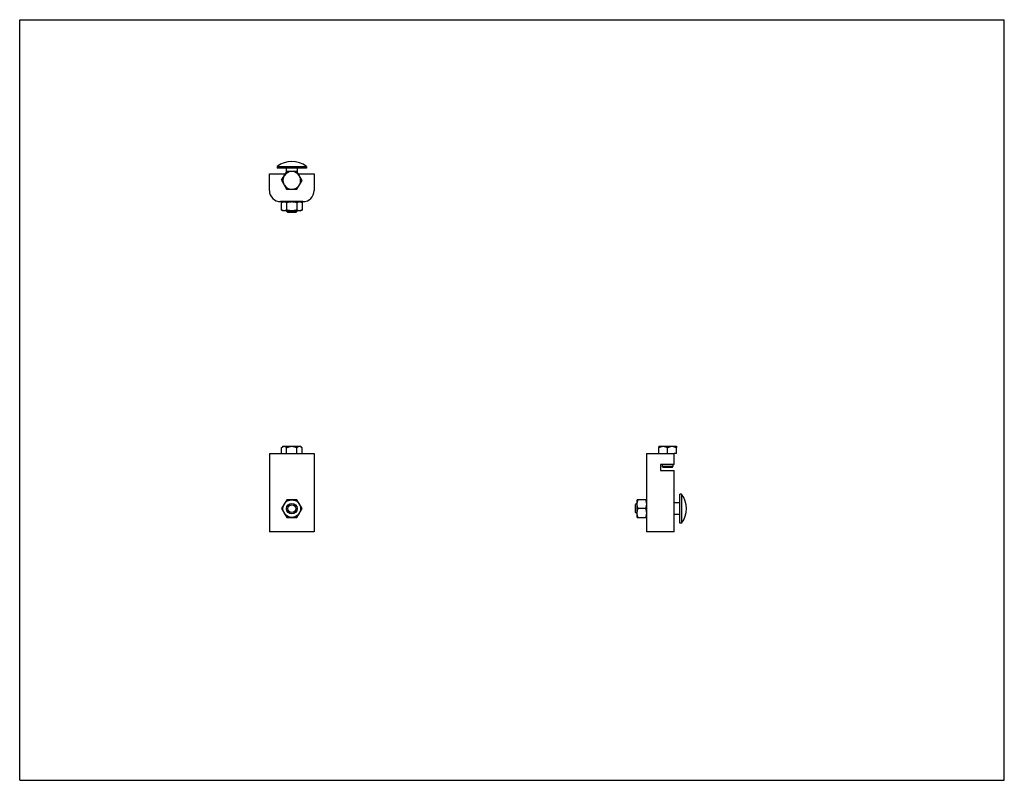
# Model space of a CAD drawing. Header units: inches. Extents: x 0 to 22, y 0 to 17.
import ezdxf

# ---------------------------------------------------------------- set-up
doc = ezdxf.new("R2010")
doc.units = ezdxf.units.IN
doc.header["$LTSCALE"] = 1.21
doc.header["$MEASUREMENT"] = 0
doc.layers.get('0').update_dxf_attribs({"linetype": 'CONTINUOUS'})
for name, color, linetype in [('531100_531100_BL0', 7, 'CONTINUOUS'), ('900625MSS_BL3', 7, 'CONTINUOUS'), ('9606XXM_960608MSS_BL1', 7, 'CONTINUOUS'), ('990601MSS_BL2', 7, 'CONTINUOUS')]:
    doc.layers.add(name, color=color, linetype=linetype)

# ---------------------------------------------------------------- blocks, each defined once
blk = doc.blocks.new('531100_531100_BL0', base_point=(10.104, 9.558))
at = {"layer": '531100_531100_BL0', "color": 7, "linetype": 'CONTINUOUS'}
for p, q in [((5.58, 13.183), (5.58, 13.558)), ((5.58, 13.558), (5.94, 13.558)), ((6.221, 13.558), (6.58, 13.558)), ((6.58, 13.558), (6.58, 13.183)), ((6.33, 12.933), (5.83, 12.933)), ((5.58, 7.307), (5.58, 5.557)), ((5.58, 7.307), (6.58, 7.307)), ((6.58, 7.307), (6.58, 5.557)), ((14.002, 7.307), (14.002, 5.557)), ((14.002, 7.307), (14.627, 7.307)), ((14.627, 7.057), (14.627, 7.307)), ((14.315, 7.057), (14.315, 6.922)), ((14.627, 7.057), (14.315, 7.057)), ((14.315, 6.922), (14.627, 6.922)), ((14.627, 5.557), (14.627, 6.922)), ((6.58, 5.557), (5.58, 5.557)), ((14.627, 5.557), (14.002, 5.557))]:
    blk.add_line(p, q, dxfattribs=at)
for centre, start, end in [((5.83, 13.183), 180, 270), ((6.33, 13.183), 270, 360)]:
    blk.add_arc(centre, 0.25, start, end, dxfattribs=at)
blk = doc.blocks.new('9606XXM_960608MSS_BL1', base_point=(10.264, 10.299))
at = {"layer": '9606XXM_960608MSS_BL1', "color": 7, "linetype": 'CONTINUOUS'}
for p, q in [((5.853, 13.41), (5.968, 13.606)), ((6.195, 13.604), (5.968, 13.606)), ((6.308, 13.406), (6.195, 13.604)), ((5.853, 13.41), (5.965, 13.212)), ((5.965, 13.212), (6.192, 13.21)), ((6.192, 13.21), (6.308, 13.406)), ((5.853, 7.435), (5.854, 7.436)), ((5.853, 7.307), (5.853, 7.435)), ((5.883, 7.465), (5.854, 7.436)), ((5.883, 7.465), (6.278, 7.465)), ((5.965, 7.307), (5.965, 7.435)), ((6.192, 7.307), (6.192, 7.435)), ((6.278, 7.465), (6.307, 7.436)), ((6.308, 7.307), (6.308, 7.435)), ((14.28, 7.465), (14.674, 7.465)), ((14.28, 7.307), (14.28, 7.435)), ((14.476, 7.307), (14.476, 7.435)), ((14.675, 7.307), (14.627, 7.307)), ((14.673, 7.307), (14.673, 7.435)), ((14.675, 7.307), (14.675, 7.435)), ((14.359, 7.057), (14.359, 7.012)), ((14.595, 7.057), (14.595, 7.012)), ((14.379, 6.992), (14.359, 7.012)), ((14.595, 7.012), (14.359, 7.012)), ((14.576, 6.992), (14.379, 6.992)), ((14.576, 6.992), (14.595, 7.012))]:
    blk.add_line(p, q, dxfattribs=at)
for start, end in [(153.4511, 205.6857), (93.4511, 145.6857), (33.4511, 85.6857), (333.4511, 25.6857), (213.4511, 265.6857), (273.4511, 325.6857)]:
    blk.add_arc((6.08, 13.408), 0.197, start, end, dxfattribs=at)
for points, knots in [([(5.854, 7.436), (5.856, 7.438), (5.86, 7.441), (5.865, 7.446), (5.871, 7.451), (5.877, 7.455), (5.882, 7.458), (5.887, 7.46), (5.89, 7.462), (5.893, 7.463), (5.897, 7.464), (5.9, 7.465), (5.902, 7.465)], [0, 0, 0, 0, 0.138624, 0.273584, 0.404567, 0.531375, 0.653972, 0.713759, 0.772586, 0.830523, 0.887668, 1, 1, 1, 1]), ([(5.916, 7.465), (5.918, 7.465), (5.921, 7.464), (5.925, 7.463), (5.93, 7.461), (5.935, 7.459), (5.941, 7.455), (5.947, 7.451), (5.953, 7.446), (5.959, 7.441), (5.963, 7.437), (5.965, 7.435)], [0, 0, 0, 0, 0.11208, 0.169123, 0.226975, 0.345445, 0.468053, 0.594959, 0.726082, 0.861201, 1, 1, 1, 1]), ([(5.965, 7.435), (5.973, 7.439), (5.985, 7.444), (6.001, 7.451), (6.014, 7.455), (6.026, 7.459), (6.037, 7.461), (6.046, 7.463), (6.054, 7.464), (6.061, 7.465), (6.065, 7.465)], [0, 0, 0, 0, 0.249956, 0.374956, 0.499959, 0.624963, 0.749969, 0.812481, 0.875, 1, 1, 1, 1]), ([(6.092, 7.465), (6.096, 7.465), (6.103, 7.464), (6.112, 7.463), (6.12, 7.461), (6.131, 7.459), (6.144, 7.455), (6.156, 7.451), (6.173, 7.444), (6.185, 7.439), (6.192, 7.435)], [0, 0, 0, 0, 0.125, 0.18752, 0.250033, 0.375038, 0.500041, 0.625045, 0.750045, 1, 1, 1, 1]), ([(6.192, 7.435), (6.194, 7.437), (6.198, 7.441), (6.204, 7.446), (6.21, 7.45), (6.214, 7.453), (6.218, 7.456), (6.223, 7.459), (6.23, 7.462), (6.236, 7.464), (6.241, 7.465), (6.243, 7.465)], [0, 0, 0, 0, 0.138084, 0.272667, 0.403457, 0.467372, 0.530278, 0.653006, 0.771809, 0.887205, 1, 1, 1, 1]), ([(6.257, 7.465), (6.259, 7.465), (6.262, 7.464), (6.267, 7.463), (6.27, 7.461), (6.273, 7.46), (6.278, 7.458), (6.283, 7.455), (6.289, 7.451), (6.296, 7.446), (6.302, 7.441), (6.306, 7.437), (6.308, 7.435)], [0, 0, 0, 0, 0.112782, 0.170118, 0.228221, 0.287185, 0.347077, 0.469776, 0.596536, 0.727316, 0.861911, 1, 1, 1, 1]), ([(14.28, 7.465), (14.28, 7.465), (14.28, 7.464), (14.28, 7.464), (14.28, 7.463), (14.28, 7.461), (14.28, 7.46), (14.28, 7.458), (14.28, 7.455), (14.28, 7.45), (14.28, 7.446), (14.28, 7.44), (14.28, 7.437), (14.28, 7.435)], [0, 0, 0, 0, 0.018508, 0.044083, 0.07653, 0.115637, 0.161141, 0.212768, 0.333236, 0.474547, 0.634261, 0.810107, 1, 1, 1, 1]), ([(14.28, 7.435), (14.286, 7.439), (14.297, 7.444), (14.311, 7.451), (14.321, 7.455), (14.331, 7.458), (14.338, 7.46), (14.345, 7.462), (14.355, 7.464), (14.362, 7.465), (14.366, 7.465)], [0, 0, 0, 0, 0.253314, 0.37914, 0.504374, 0.629012, 0.691127, 0.753113, 0.87674, 1, 1, 1, 1]), ([(14.389, 7.465), (14.393, 7.465), (14.398, 7.464), (14.406, 7.463), (14.413, 7.461), (14.423, 7.459), (14.434, 7.455), (14.444, 7.451), (14.455, 7.446), (14.465, 7.441), (14.472, 7.437), (14.476, 7.435)], [0, 0, 0, 0, 0.123253, 0.185023, 0.246892, 0.370975, 0.495605, 0.620826, 0.746646, 0.873052, 1, 1, 1, 1]), ([(14.476, 7.435), (14.479, 7.437), (14.486, 7.441), (14.496, 7.446), (14.507, 7.451), (14.518, 7.455), (14.529, 7.459), (14.538, 7.461), (14.546, 7.463), (14.553, 7.464), (14.559, 7.465), (14.563, 7.465)], [0, 0, 0, 0, 0.12682, 0.253134, 0.3789, 0.504106, 0.628761, 0.752903, 0.814814, 0.876633, 1, 1, 1, 1]), ([(14.586, 7.465), (14.59, 7.465), (14.596, 7.464), (14.603, 7.463), (14.611, 7.461), (14.62, 7.459), (14.631, 7.455), (14.642, 7.451), (14.656, 7.444), (14.666, 7.439), (14.673, 7.435)], [0, 0, 0, 0, 0.123374, 0.185197, 0.24711, 0.371256, 0.495917, 0.621133, 0.746905, 1, 1, 1, 1]), ([(14.673, 7.435), (14.673, 7.437), (14.673, 7.44), (14.673, 7.446), (14.673, 7.45), (14.674, 7.455), (14.674, 7.458), (14.674, 7.46), (14.674, 7.461), (14.674, 7.463), (14.674, 7.464), (14.674, 7.464), (14.674, 7.465), (14.674, 7.465)], [0, 0, 0, 0, 0.189942, 0.365854, 0.525563, 0.666777, 0.787168, 0.838819, 0.88437, 0.923512, 0.955957, 0.981508, 1, 1, 1, 1]), ([(14.674, 7.465), (14.674, 7.465), (14.674, 7.464), (14.674, 7.464), (14.674, 7.463), (14.674, 7.461), (14.674, 7.46), (14.674, 7.458), (14.675, 7.455), (14.675, 7.45), (14.675, 7.446), (14.675, 7.44), (14.675, 7.437), (14.675, 7.435)], [0, 0, 0, 0, 0.018508, 0.044083, 0.07653, 0.115637, 0.161141, 0.212768, 0.333236, 0.474547, 0.634261, 0.810107, 1, 1, 1, 1])]:
    blk.add_open_spline(points, degree=3, knots=knots, dxfattribs=at)
blk = doc.blocks.new('990601MSS_BL2', base_point=(9.928, 9.404))
at = {"layer": '990601MSS_BL2', "color": 7, "linetype": 'CONTINUOUS'}
for p, q in [((5.883, 12.933), (5.853, 12.915)), ((5.853, 12.746), (5.853, 12.915)), ((5.967, 12.746), (5.967, 12.915)), ((6.194, 12.915), (6.194, 12.746)), ((6.277, 12.933), (6.308, 12.915)), ((6.308, 12.915), (6.308, 12.746)), ((5.883, 12.728), (5.853, 12.746)), ((6.277, 12.728), (5.883, 12.728)), ((6.277, 12.728), (6.308, 12.746)), ((5.967, 6.269), (5.853, 6.072)), ((6.194, 6.269), (5.967, 6.269)), ((6.308, 6.072), (6.194, 6.269)), ((13.798, 5.876), (13.798, 6.269)), ((14.002, 6.269), (13.798, 6.269)), ((5.853, 6.072), (5.967, 5.876)), ((6.194, 5.876), (6.308, 6.072)), ((13.985, 6.072), (13.815, 6.072)), ((5.967, 5.876), (6.194, 5.876)), ((13.798, 5.876), (14.002, 5.876))]:
    blk.add_line(p, q, dxfattribs=at)
blk.add_circle((6.08, 6.072), 0.197, dxfattribs=at)
for points, knots in [([(5.853, 12.915), (5.855, 12.917), (5.86, 12.919), (5.867, 12.923), (5.874, 12.926), (5.881, 12.928), (5.888, 12.93), (5.894, 12.931), (5.899, 12.932), (5.904, 12.933), (5.907, 12.933), (5.91, 12.933)], [0, 0, 0, 0, 0.131867, 0.261549, 0.389023, 0.514356, 0.637739, 0.759488, 0.819898, 0.880077, 1, 1, 1, 1]), ([(5.91, 12.933), (5.912, 12.933), (5.916, 12.933), (5.921, 12.932), (5.925, 12.931), (5.931, 12.93), (5.939, 12.928), (5.946, 12.926), (5.953, 12.923), (5.96, 12.919), (5.964, 12.917), (5.967, 12.915)], [0, 0, 0, 0, 0.119923, 0.180102, 0.240512, 0.362261, 0.485644, 0.610977, 0.738451, 0.868133, 1, 1, 1, 1]), ([(5.967, 12.915), (5.971, 12.917), (5.98, 12.919), (5.994, 12.923), (6.009, 12.926), (6.023, 12.928), (6.037, 12.93), (6.049, 12.931), (6.059, 12.932), (6.068, 12.933), (6.075, 12.933), (6.08, 12.933)], [0, 0, 0, 0, 0.124994, 0.249992, 0.374989, 0.499988, 0.624987, 0.749988, 0.812493, 0.875002, 1, 1, 1, 1]), ([(6.08, 12.933), (6.085, 12.933), (6.092, 12.933), (6.102, 12.932), (6.111, 12.931), (6.123, 12.93), (6.138, 12.928), (6.152, 12.926), (6.166, 12.923), (6.18, 12.919), (6.189, 12.917), (6.194, 12.915)], [0, 0, 0, 0, 0.124998, 0.187507, 0.250012, 0.375013, 0.500012, 0.625011, 0.750008, 0.875006, 1, 1, 1, 1]), ([(6.194, 12.915), (6.196, 12.917), (6.201, 12.919), (6.208, 12.923), (6.215, 12.926), (6.222, 12.928), (6.229, 12.93), (6.235, 12.931), (6.24, 12.932), (6.245, 12.933), (6.248, 12.933), (6.251, 12.933)], [0, 0, 0, 0, 0.131867, 0.261549, 0.389023, 0.514356, 0.637739, 0.759488, 0.819898, 0.880077, 1, 1, 1, 1]), ([(6.251, 12.933), (6.253, 12.933), (6.257, 12.933), (6.262, 12.932), (6.266, 12.931), (6.272, 12.93), (6.279, 12.928), (6.287, 12.926), (6.294, 12.923), (6.301, 12.919), (6.305, 12.917), (6.308, 12.915)], [0, 0, 0, 0, 0.119923, 0.180102, 0.240512, 0.362261, 0.485644, 0.610977, 0.738451, 0.868133, 1, 1, 1, 1]), ([(5.91, 12.728), (5.907, 12.728), (5.904, 12.728), (5.899, 12.729), (5.894, 12.729), (5.888, 12.731), (5.881, 12.733), (5.874, 12.735), (5.867, 12.738), (5.86, 12.742), (5.855, 12.744), (5.853, 12.746)], [0, 0, 0, 0, 0.119923, 0.180102, 0.240512, 0.362261, 0.485644, 0.610977, 0.738451, 0.868133, 1, 1, 1, 1]), ([(5.967, 12.746), (5.964, 12.744), (5.96, 12.742), (5.953, 12.738), (5.946, 12.735), (5.939, 12.733), (5.931, 12.731), (5.925, 12.729), (5.921, 12.729), (5.916, 12.728), (5.912, 12.728), (5.91, 12.728)], [0, 0, 0, 0, 0.131867, 0.261549, 0.389023, 0.514356, 0.637739, 0.759488, 0.819898, 0.880077, 1, 1, 1, 1]), ([(6.08, 12.728), (6.075, 12.728), (6.068, 12.728), (6.059, 12.729), (6.049, 12.729), (6.037, 12.731), (6.023, 12.733), (6.009, 12.735), (5.994, 12.738), (5.98, 12.742), (5.971, 12.744), (5.967, 12.746)], [0, 0, 0, 0, 0.124998, 0.187507, 0.250012, 0.375013, 0.500012, 0.625011, 0.750008, 0.875006, 1, 1, 1, 1]), ([(6.194, 12.746), (6.189, 12.744), (6.18, 12.742), (6.166, 12.738), (6.152, 12.735), (6.138, 12.733), (6.123, 12.731), (6.111, 12.729), (6.102, 12.729), (6.092, 12.728), (6.085, 12.728), (6.08, 12.728)], [0, 0, 0, 0, 0.124994, 0.249992, 0.374989, 0.499988, 0.624987, 0.749988, 0.812493, 0.875002, 1, 1, 1, 1]), ([(6.251, 12.728), (6.248, 12.728), (6.245, 12.728), (6.24, 12.729), (6.235, 12.729), (6.229, 12.731), (6.222, 12.733), (6.215, 12.735), (6.208, 12.738), (6.201, 12.742), (6.196, 12.744), (6.194, 12.746)], [0, 0, 0, 0, 0.119923, 0.180102, 0.240512, 0.362261, 0.485644, 0.610977, 0.738451, 0.868133, 1, 1, 1, 1]), ([(6.308, 12.746), (6.305, 12.744), (6.301, 12.742), (6.294, 12.738), (6.287, 12.735), (6.279, 12.733), (6.272, 12.731), (6.266, 12.729), (6.262, 12.729), (6.257, 12.728), (6.253, 12.728), (6.251, 12.728)], [0, 0, 0, 0, 0.131867, 0.261549, 0.389023, 0.514356, 0.637739, 0.759488, 0.819898, 0.880077, 1, 1, 1, 1]), ([(13.798, 6.171), (13.798, 6.175), (13.798, 6.181), (13.798, 6.19), (13.799, 6.198), (13.8, 6.208), (13.802, 6.221), (13.805, 6.233), (13.808, 6.245), (13.811, 6.257), (13.814, 6.265), (13.815, 6.269)], [0, 0, 0, 0, 0.124394, 0.186625, 0.24888, 0.373489, 0.498288, 0.623321, 0.74861, 0.874171, 1, 1, 1, 1]), ([(13.815, 6.072), (13.814, 6.076), (13.811, 6.084), (13.808, 6.097), (13.805, 6.109), (13.802, 6.121), (13.8, 6.133), (13.799, 6.144), (13.798, 6.152), (13.798, 6.16), (13.798, 6.167), (13.798, 6.171)], [0, 0, 0, 0, 0.125829, 0.25139, 0.376679, 0.501712, 0.626511, 0.75112, 0.813375, 0.875606, 1, 1, 1, 1]), ([(13.985, 6.269), (13.986, 6.265), (13.989, 6.257), (13.992, 6.245), (13.995, 6.233), (13.998, 6.221), (14, 6.208), (14.001, 6.198), (14.002, 6.19), (14.002, 6.181), (14.002, 6.175), (14.002, 6.171)], [0, 0, 0, 0, 0.125829, 0.25139, 0.376679, 0.501712, 0.626511, 0.75112, 0.813375, 0.875606, 1, 1, 1, 1]), ([(14.002, 6.171), (14.002, 6.167), (14.002, 6.16), (14.002, 6.152), (14.001, 6.144), (14, 6.133), (13.998, 6.121), (13.995, 6.109), (13.992, 6.097), (13.989, 6.084), (13.986, 6.076), (13.985, 6.072)], [0, 0, 0, 0, 0.124394, 0.186625, 0.24888, 0.373489, 0.498288, 0.623321, 0.74861, 0.874171, 1, 1, 1, 1]), ([(13.798, 5.974), (13.798, 5.978), (13.798, 5.984), (13.798, 5.993), (13.799, 6.001), (13.8, 6.011), (13.802, 6.024), (13.805, 6.036), (13.808, 6.048), (13.811, 6.06), (13.814, 6.068), (13.815, 6.072)], [0, 0, 0, 0, 0.124394, 0.186625, 0.24888, 0.373489, 0.498288, 0.623321, 0.74861, 0.874171, 1, 1, 1, 1]), ([(13.815, 5.876), (13.814, 5.88), (13.811, 5.888), (13.808, 5.9), (13.805, 5.912), (13.802, 5.924), (13.8, 5.937), (13.799, 5.947), (13.798, 5.955), (13.798, 5.964), (13.798, 5.97), (13.798, 5.974)], [0, 0, 0, 0, 0.125829, 0.25139, 0.376679, 0.501712, 0.626511, 0.75112, 0.813375, 0.875606, 1, 1, 1, 1]), ([(13.985, 6.072), (13.986, 6.068), (13.989, 6.06), (13.992, 6.048), (13.995, 6.036), (13.998, 6.024), (14, 6.011), (14.001, 6.001), (14.002, 5.993), (14.002, 5.984), (14.002, 5.978), (14.002, 5.974)], [0, 0, 0, 0, 0.125829, 0.25139, 0.376679, 0.501712, 0.626511, 0.75112, 0.813375, 0.875606, 1, 1, 1, 1]), ([(14.002, 5.974), (14.002, 5.97), (14.002, 5.964), (14.002, 5.955), (14.001, 5.947), (14, 5.937), (13.998, 5.924), (13.995, 5.912), (13.992, 5.9), (13.989, 5.888), (13.986, 5.88), (13.985, 5.876)], [0, 0, 0, 0, 0.124394, 0.186625, 0.24888, 0.373489, 0.498288, 0.623321, 0.74861, 0.874171, 1, 1, 1, 1])]:
    blk.add_open_spline(points, degree=3, knots=knots, dxfattribs=at)
blk = doc.blocks.new('900625MSS_BL3', base_point=(10.171, 9.732))
at = {"layer": '900625MSS_BL3', "color": 7, "linetype": 'CONTINUOUS'}
for p, q in [((5.754, 13.717), (5.754, 13.678)), ((5.754, 13.717), (6.406, 13.717)), ((6.406, 13.678), (5.754, 13.678)), ((5.953, 13.678), (5.953, 13.579)), ((6.208, 13.582), (6.208, 13.678)), ((6.406, 13.717), (6.406, 13.678)), ((5.962, 12.724), (5.962, 12.728)), ((6.198, 12.724), (5.962, 12.724)), ((5.992, 12.694), (5.962, 12.724)), ((6.168, 12.694), (5.992, 12.694)), ((6.168, 12.694), (6.198, 12.724)), ((6.198, 12.724), (6.198, 12.728)), ((14.787, 6.398), (14.747, 6.398)), ((14.747, 5.747), (14.747, 6.398)), ((14.787, 6.398), (14.787, 5.747)), ((13.793, 6.191), (13.763, 6.161)), ((13.763, 5.984), (13.763, 6.161)), ((13.793, 5.954), (13.793, 6.191)), ((13.798, 6.191), (13.793, 6.191)), ((14.747, 6.2), (14.627, 6.2)), ((13.793, 5.954), (13.763, 5.984)), ((13.798, 5.954), (13.793, 5.954)), ((14.627, 5.945), (14.747, 5.945)), ((14.787, 5.747), (14.747, 5.747))]:
    blk.add_line(p, q, dxfattribs=at)
for radius in [0.118, 0.0881]:
    blk.add_circle((6.08, 6.072), radius, dxfattribs=at)
for centre, start, end in [((6.08, 13.306), 51.7088, 128.2912), ((14.375, 6.072), 321.6205, 38.3795)]:
    blk.add_arc(centre, 0.525, start, end, dxfattribs=at)

msp = doc.modelspace()

# ---------------------------------------------------------------- linework, layer by layer
at = {"color": 7, "linetype": 'CONTINUOUS'}
for p, q in [((0, 0), (0, 17)), ((0, 17), (22, 17)), ((22, 0), (22, 17)), ((0, 0), (22, 0))]:
    msp.add_line(p, q, dxfattribs=at)

# ---------------------------------------------------------------- block references
at = {"layer": '531100_531100_BL0'}
msp.add_blockref('531100_531100_BL0', (10.104, 9.558), dxfattribs=at)
at = {"layer": '900625MSS_BL3'}
msp.add_blockref('900625MSS_BL3', (10.171, 9.732), dxfattribs=at)
at = {"layer": '9606XXM_960608MSS_BL1'}
msp.add_blockref('9606XXM_960608MSS_BL1', (10.264, 10.299), dxfattribs=at)
at = {"layer": '990601MSS_BL2'}
msp.add_blockref('990601MSS_BL2', (9.928, 9.404), dxfattribs=at)

doc.saveas('drawing.dxf')
